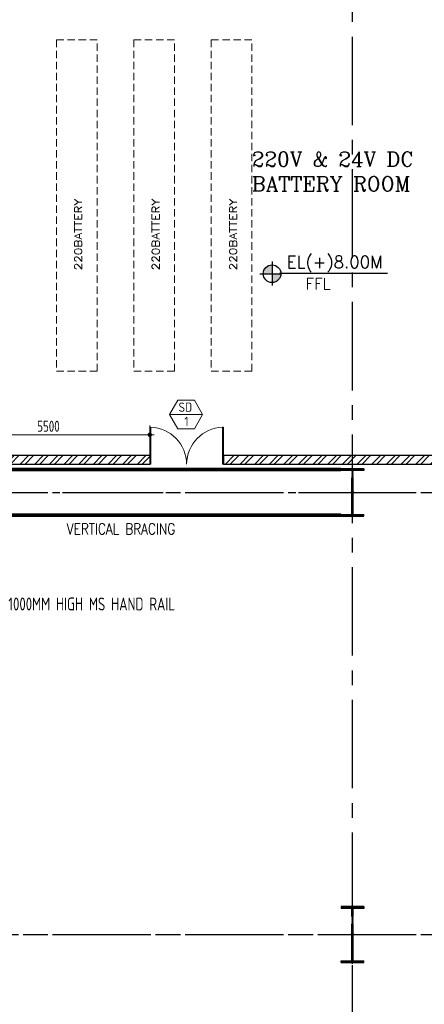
# Model space of a CAD drawing. Extents: x 18893 to 3351893, y -610358 to 406739.
# Tile 78 of 256: x 503175 to 514156, y 127381 to 154105. Entities that reach past the tile are written whole.
import ezdxf
from ezdxf.enums import TextEntityAlignment as Align

# ---------------------------------------------------------------- set-up
doc = ezdxf.new("R2010")
doc.units = 0
doc.header["$LTSCALE"] = 800
doc.header["$MEASUREMENT"] = 0
for name, pattern in [('CENTER', [2, 1.25, -0.25, 0.25, -0.25]), ('CENTER2', [1.125, 0.75, -0.125, 0.125, -0.125]), ('DASHDOT', [1, 0.5, -0.25, 0, -0.25]), ('HIDDEN', [0.375, 0.25, -0.125])]:
    doc.linetypes.add(name, pattern=pattern)
doc.layers.get('0').update_dxf_attribs({"linetype": 'CONTINUOUS'})
for name, color, linetype, lineweight in [('2CON', 1, 'CONTINUOUS', 13), ('A-CUT OUT', 3, 'CONTINUOUS', 30), ('A-WIN TAG', 3, 'CONTINUOUS', 13), ('DIM', 4, 'CONTINUOUS', 13), ('DOOR', 235, 'CONTINUOUS', 13), ('EQUPT', 251, 'HIDDEN', 9), ('T', 3, 'CONTINUOUS', 15), ('TEXT', 3, 'CONTINUOUS', 15), ('WALL HATCH', 251, 'CONTINUOUS', 13)]:
    doc.layers.add(name, color=color, linetype=linetype, lineweight=lineweight)
for name, color, linetype in [('COL', 1, 'CENTER'), ('GRID', 8, 'CENTER'), ('STR', 2, 'CONTINUOUS'), ('WALL', 6, 'CONTINUOUS')]:
    doc.layers.add(name, color=color, linetype=linetype)
doc.styles.add('ROMANC', font='romanc')
doc.styles.add('ROMANS', font='ISO9.shx', dxfattribs={"width": 0.8})
doc.styles.add('S3', font='ROMANS1.SHX', dxfattribs={"width": 0.8})
doc.styles.add('SIMPLEX-25', font='simplex.shx')
doc.styles.get("Standard").update_dxf_attribs({"font": 'ISO9'})
doc.dimstyles.new('barka INTERNAL DIM', dxfattribs={"dimscale": 100, "dimtxt": 3, "dimasz": 1.2, "dimexe": 2.5, "dimexo": 2.5, "dimgap": 0.8, "dimtad": 1, "dimdsep": 46, "dimtxsty": 'ROMANS', "dimblk": 'DDOT1', "dimcen": 0, "dimclrd": 256, "dimclre": 256, "dimclrt": 2, "dimadec": 0, "dimazin": 2, "dimtp": 0.1, "dimtm": 0.1, "dimtfac": 0.71, "dimtmove": 2, "dimatfit": 3, "dimfxl": 0, "dimlwd": -1, "dimlwe": -1, "dimarcsym": 0})
pattern_1 = [(45, (-10, 6e-06), (-198.87378, 198.87378), []), (45, (122.6, 6e-06), (-198.87378, 198.87378), [])]

# ---------------------------------------------------------------- blocks, each defined once
blk = doc.blocks.new('A$C1C927E47')
at = {"layer": 'COL'}
h = blk.add_hatch(dxfattribs=at)
h.set_pattern_fill('ANSI31', color=256, scale=100, style=0)
h.paths.add_polyline_path([(16, 0), (0, 0), (0, -710), (16, -710)])
h.paths.add_polyline_path([(16, 710), (0, 710), (0, 0), (16, 0)])
h.paths.add_polyline_path([(0, 710), (-16, 710), (-16, 0), (0, 0)])
h.paths.add_polyline_path([(0, 0), (-16, 0), (-16, -710), (0, -710)])
h.paths.add_polyline_path([(-310, -710), (-310, -760), (0, -760), (0, -710)])
h.paths.add_polyline_path([(310, -760), (310, -710), (0, -710), (0, -760)])
h.paths.add_polyline_path([(310, 710), (310, 760), (0, 760), (0, 710)])
h.paths.add_polyline_path([(-310, 760), (-310, 710), (0, 710), (0, 760)])
for p, q in [((310, 760), (-310, 760)), ((-310, 760), (-310, 710)), ((310, 710), (-310, 710)), ((-16, -710), (-16, 710)), ((16, -710), (16, 710)), ((310, 760), (310, 710)), ((-310, -710), (310, -710)), ((-310, -760), (-310, -710)), ((-310, -760), (310, -760)), ((310, -760), (310, -710))]:
    blk.add_line(p, q, dxfattribs=at)
at = {"layer": 'COL', "color": 2}
for p, q in [((0, -792), (0, 792)), ((44, 0), (-44, 0))]:
    blk.add_line(p, q, dxfattribs=at)
blk = doc.blocks.new('door- 2.5x2.1')
at = {"layer": 'DOOR'}
for points in [[(382879, 588916), (382879, 589647), (382861, 589647), (382861, 588916)], [(384305, 588916), (384305, 589647), (384323, 589647), (384323, 588916)]]:
    blk.add_lwpolyline(points, close=True, dxfattribs=at)
for centre, start, end in [((382850, 589657), 272.2093, 359.2412), ((384333, 589657), 180.7588, 267.7907)]:
    blk.add_arc(centre, 742, start, end, dxfattribs=at)
blk = doc.blocks.new('DDOT1')
blk.add_line((-1, 0), (1, 0))
at = {"const_width": 0.5}
blk.add_lwpolyline([(-0.25, 0, 1), (0.25, 0, 1)], format="xyb", close=True, dxfattribs=at)
blk = doc.blocks.new('*D361')
at = {"layer": 'DIM'}
for p, q in [((501207, 142524), (501207, 143090)), ((506706, 142524), (506706, 143090)), ((506586, 142840), (501327, 142840))]:
    blk.add_line(p, q, dxfattribs=at)
at = {"layer": 'DIM', "xscale": 119.9999999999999, "yscale": 119.9999999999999, "zscale": 119.9999999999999, "rotation": 180}
blk.add_blockref('DDOT1', (501207, 142840), dxfattribs=at)
at = {"layer": 'DIM', "xscale": 119.9999999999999, "yscale": 119.9999999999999, "zscale": 119.9999999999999}
blk.add_blockref('DDOT1', (506706, 142840), dxfattribs=at)
at = {"layer": 'DIM', "color": 2, "insert": (503956, 143070), "char_height": 300, "attachment_point": 5, "style": 'ROMANS'}
blk.add_mtext('5500', dxfattribs=at)
blk = doc.blocks.new('PL-FFL2')
at = {"layer": 'A-CUT OUT'}
h = blk.add_hatch(color=7, dxfattribs=at)
h.paths.add_polyline_path([(3.09, 1.96, 0.414214), (1.09, -0.04), (3.09, -0.04)])
h.paths.add_polyline_path([(5.09, -0.04), (3.09, -0.04), (3.09, -2.04, 0.414214)])
at = {"color": 1, "linetype": 'Continuous'}
for p, q in [((3.09, 2.74), (3.09, -2.74)), ((29.24, 0), (4.78, 0)), ((4.78, 0), (5.09, 0)), ((0.31, -0.04), (5.09, -0.04))]:
    blk.add_line(p, q, dxfattribs=at)
blk.add_circle((3.09, -0.04), 2, dxfattribs=at)
at = {"layer": 'TEXT', "color": 4, "linetype": 'Continuous'}
blk.add_attdef('EL(+)', text='', height=2.75, dxfattribs=at).set_placement((18.98, 2.4), align=Align.MIDDLE)
at = {"layer": 'TEXT', "color": 3, "linetype": 'Continuous'}
blk.add_attdef('XXX', text='', height=2.5, dxfattribs=at).set_placement((18.44, -3.52), align=Align.MIDDLE)
blk = doc.blocks.new('A$C14326149')
at = {"layer": 'COL'}
h = blk.add_hatch(dxfattribs=at)
h.set_pattern_fill('ANSI31', color=256, scale=100, style=0)
h.paths.add_polyline_path([(310, 640), (0, 640), (0, 600), (310, 600)])
h.paths.add_polyline_path([(0, 600), (0, 640), (-310, 640), (-310, 600)])
h.paths.add_polyline_path([(0, -640), (0, -600), (-310, -600), (-310, -640)])
h.paths.add_polyline_path([(0, -600), (0, -640), (310, -640), (310, -600)])
h.paths.add_polyline_path([(-16, 0), (0, 0), (0, 600), (-16, 600)])
h.paths.add_polyline_path([(0, 0), (16, 0), (16, 600), (0, 600)])
h.paths.add_polyline_path([(16, 0), (0, 0), (0, -600), (16, -600)])
h.paths.add_polyline_path([(-16, -600), (0, -600), (0, 0), (-16, 0)])
for p, q in [((310, 640), (-310, 640)), ((-310, 640), (-310, 600)), ((310, 600), (-310, 600)), ((-16, -600), (-16, 600)), ((16, -600), (16, 600)), ((310, 640), (310, 600)), ((-310, -600), (310, -600)), ((-310, -640), (-310, -600)), ((-310, -640), (310, -640)), ((310, -640), (310, -600))]:
    blk.add_line(p, q, dxfattribs=at)
at = {"layer": 'COL', "color": 2}
for p, q in [((0, -672), (0, 672)), ((44, 0), (-44, 0))]:
    blk.add_line(p, q, dxfattribs=at)

msp = doc.modelspace()

# ---------------------------------------------------------------- hatches: boundary and pattern name
at = {"layer": 'WALL HATCH'}
h = msp.add_hatch(dxfattribs=at)
h.set_pattern_fill('ANSI32', color=256, scale=750, style=0)
h.set_pattern_definition(pattern_1)
h.paths.add_polyline_path([(506706.2, 142043.93), (506706.2, 142273.93), (500596.51, 142273.93), (500596.59, 142043.93)])
h = msp.add_hatch(dxfattribs=at)
h.set_pattern_fill('ANSI32', color=256, scale=750, style=0)
h.set_pattern_definition(pattern_1)
h.paths.add_polyline_path([(508706.2, 142273.93), (508706.2, 142043.93), (522566.55, 142043.93), (522566.55, 142043.93), (522806.54, 142043.93), (522806.54, 142273.93)])

# ---------------------------------------------------------------- linework, layer by layer
at = {"layer": '2CON'}
msp.add_line((508140.92, 143387.88), (507240.92, 143387.88), dxfattribs=at)
at = {"layer": 'A-WIN TAG'}
msp.add_lwpolyline([(507465.92, 143777.59), (507240.92, 143387.88), (507465.92, 142998.16), (507915.92, 142998.16), (508140.92, 143387.88), (507915.92, 143777.59)], close=True, dxfattribs=at)
at = {"layer": 'EQUPT'}
for points in [[(504174.9, 153562.87), (504174.9, 144562.87), (505274.9, 144562.87), (505274.9, 153562.87)], [(506274.9, 153562.87), (506274.9, 144562.87), (507374.9, 144562.87), (507374.9, 153562.87)], [(508374.9, 153562.87), (508374.9, 144562.87), (509474.9, 144562.87), (509474.9, 153562.87)]]:
    msp.add_lwpolyline(points, close=True, dxfattribs=at)
at = {"layer": 'GRID', "linetype": 'CENTER2', "ltscale": 4}
for p, q in [((512206.54, 97244.27), (512206.54, 170872.9)), ((489938.34, 141273.93), (527975.25, 141273.93)), ((421265.22, 129273.93), (536447.5, 129273.93)), ((489938.34, 129273.93), (536447.5, 129273.93))]:
    msp.add_line(p, q, dxfattribs=at)
at = {"layer": 'GRID'}
msp.add_line((421265.22, 141273.93), (527975.25, 141273.93), dxfattribs=at)
at = {"layer": 'STR', "color": 7, "linetype": 'DASHDOT', "const_width": 100}
for points in [[(501516.54, 141893.93), (511896.54, 141893.93)], [(501516.54, 140653.93), (511896.54, 140653.93)]]:
    msp.add_lwpolyline(points, dxfattribs=at)
at = {"layer": 'WALL'}
for p, q in [((506706.2, 142273.93), (500836.54, 142273.93)), ((506706.2, 142273.93), (506706.2, 142043.93)), ((506706.2, 142273.93), (506706.2, 142043.93)), ((506706.2, 142273.93), (506706.2, 142043.93)), ((506706.2, 142273.93), (506706.2, 142043.93)), ((508706.2, 142273.93), (508706.2, 142043.93)), ((508706.2, 142273.93), (508706.2, 142043.93)), ((508706.2, 142273.93), (508706.2, 142043.93)), ((508706.2, 142273.93), (508706.2, 142043.93)), ((522576.54, 142273.93), (508706.2, 142273.93)), ((500606.54, 142043.93), (506706.2, 142043.93)), ((508706.2, 142043.93), (522576.54, 142043.93))]:
    msp.add_line(p, q, dxfattribs=at)

# ---------------------------------------------------------------- block references
at = {"color": 6}
ref = msp.add_blockref('PL-FFL2', (509652.88, 147216.26), dxfattribs=dict(at, xscale=120, yscale=120, zscale=120))
ref.add_attrib('XXX', 'FFL', dxfattribs={"color": 3, "linetype": 'Continuous', "height": 300, "style": 'SIMPLEX-25'}).set_placement((511275.36, 146935.83), align=Align.MIDDLE)
ref.add_attrib('EL(+)', 'EL(+)8.00M', dxfattribs={"color": 4, "linetype": 'Continuous', "height": 330, "style": 'SIMPLEX-25'}).set_placement((511723.98, 147503.91), align=Align.MIDDLE)
at = {"layer": 'COL'}
for name, p in [('A$C14326149', (512206.54, 141273.93)), ('A$C1C927E47', (512206.54, 129273.93))]:
    msp.add_blockref(name, p, dxfattribs=at)
at = {"layer": 'DOOR', "xscale": -1.367521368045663, "yscale": 1.367521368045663, "zscale": 1.367521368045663, "rotation": 180}
msp.add_blockref('door- 2.5x2.1', (-16863.74, 948398.78), dxfattribs=at)

# ---------------------------------------------------------------- texts
at = {"layer": 'A-WIN TAG'}
for s, p in [('SD', (507671.22, 143587.82)), ('1', (507702.51, 143202.01))]:
    msp.add_text(s, height=250, dxfattribs=at).set_placement(p, align=Align.MIDDLE)
at = {"layer": 'EQUPT', "style": 'ROMANC', "width": 1.2}
for p in [(504865.5, 147301.98), (506965.5, 147301.98), (509065.5, 147301.98)]:
    msp.add_text('220BATTERY', height=200, rotation=90, dxfattribs=at).set_placement(p)
at = {"layer": 'T', "attachment_point": 1}
for s, insert, char_height, width, style in [('220V & 24V DC BATTERY ROOM', (509474.9, 150519.08), 400, 5377.4837, 'ROMANC'), ('VERTICAL BRACING', (504455.47, 140433.43), 300, 3371.4286, 'S3')]:
    msp.add_mtext(s, dxfattribs=dict(at, insert=insert, char_height=char_height, width=width, style=style))
at = {"layer": 'TEXT', "insert": (502869.51, 138421.4), "char_height": 350, "width": 4907.8246, "attachment_point": 1, "style": 'ROMANS'}
msp.add_mtext('1000MM HIGH MS HAND RAIL ', dxfattribs=at)

# ---------------------------------------------------------------- dimensions: what is measured, and where the dimension line sits
at = {"layer": 'DIM'}
dim = msp.add_linear_dim(base=(501206.54, 142839.81), p1=(506706.2, 142273.93), p2=(501206.54, 142273.93), dimstyle='barka INTERNAL DIM', override={"dimdec": 0, "dimtmove": 0}, dxfattribs=at)
dim.commit()
dim.dimension.update_dxf_attribs({"geometry": '*D361', "text_midpoint": (503956.37, 143069.81)})

doc.saveas('drawing.dxf')
